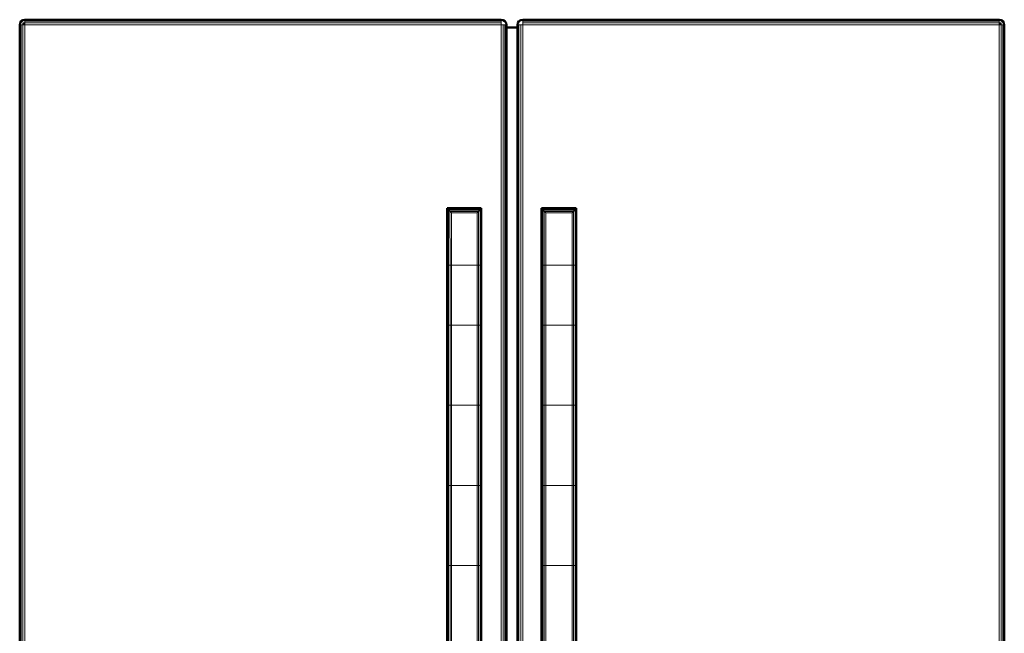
# Model space of a CAD drawing. Header units: inches. Extents: x 9 to 197, y 2 to 73.
# Tile 3 of 8: x 9 to 45, y 51 to 73. Entities that reach past the tile are written whole.
import ezdxf

# ---------------------------------------------------------------- set-up
doc = ezdxf.new("R2010")
doc.units = ezdxf.units.IN
doc.header["$MEASUREMENT"] = 0
doc.layers.add('Default', color=7, linetype='Continuous')

msp = doc.modelspace()

# ---------------------------------------------------------------- linework, layer by layer
at = {"layer": 'Default', "color": 7, "lineweight": 50, "ltscale": 16.742304, "transparency": 33554687}
for p, q in [((8.747, 73.336), (8.733, 73.266)), ((8.733, 29.129), (8.733, 73.266)), ((8.748, 73.337), (8.747, 73.336)), ((8.789, 73.401), (8.748, 73.339)), ((8.748, 73.337), (8.748, 73.339)), ((8.789, 73.401), (8.851, 73.442)), ((8.851, 73.442), (8.853, 73.443)), ((8.854, 73.443), (8.853, 73.443)), ((8.857, 73.443), (8.854, 73.443)), ((8.925, 73.457), (8.857, 73.443)), ((26.263, 73.457), (8.925, 73.457)), ((26.331, 73.443), (26.263, 73.457)), ((26.331, 73.443), (26.333, 73.443)), ((26.335, 73.443), (26.333, 73.443)), ((26.335, 73.443), (26.336, 73.442)), ((26.336, 73.442), (26.398, 73.401)), ((26.44, 73.339), (26.398, 73.401)), ((26.44, 73.337), (26.44, 73.339)), ((26.44, 73.337), (26.441, 73.336)), ((26.441, 73.336), (26.454, 73.266)), ((26.454, 73.175), (26.454, 73.266)), ((26.852, 73.175), (26.454, 73.175)), ((26.454, 29.129), (26.454, 73.175)), ((26.865, 73.336), (26.852, 73.266)), ((26.852, 73.266), (26.852, 73.175)), ((26.852, 29.129), (26.852, 73.175)), ((26.865, 73.336), (26.866, 73.337)), ((26.866, 73.339), (26.908, 73.401)), ((26.866, 73.337), (26.866, 73.339)), ((26.908, 73.401), (26.97, 73.442)), ((26.97, 73.442), (26.971, 73.443)), ((26.972, 73.443), (26.971, 73.443)), ((26.975, 73.443), (26.972, 73.443)), ((26.975, 73.443), (27.043, 73.457)), ((44.383, 73.457), (27.043, 73.457)), ((44.45, 73.443), (44.383, 73.457)), ((44.453, 73.443), (44.45, 73.443)), ((44.454, 73.443), (44.453, 73.443)), ((44.454, 73.443), (44.456, 73.442)), ((44.518, 73.401), (44.456, 73.442)), ((44.559, 73.339), (44.518, 73.401)), ((44.559, 73.339), (44.56, 73.337)), ((44.561, 73.336), (44.56, 73.337)), ((44.561, 73.336), (44.574, 73.266)), ((44.574, 29.129), (44.574, 73.266)), ((24.299, 66.594), (25.537, 66.594)), ((24.299, 66.594), (24.299, 66.57)), ((24.299, 66.57), (24.299, 64.518)), ((25.537, 66.57), (25.537, 66.594)), ((25.537, 64.518), (25.537, 66.57)), ((27.731, 66.594), (27.731, 66.57)), ((28.994, 66.594), (27.731, 66.594)), ((27.731, 66.57), (27.731, 64.518)), ((28.994, 66.57), (28.994, 66.594)), ((28.994, 64.518), (28.994, 66.57)), ((24.299, 64.518), (24.299, 62.329)), ((25.537, 62.329), (25.537, 64.518)), ((27.731, 64.518), (27.731, 62.329)), ((28.994, 62.329), (28.994, 64.518)), ((24.299, 62.329), (24.299, 59.41)), ((25.537, 59.41), (25.537, 62.329)), ((27.731, 62.329), (27.731, 59.41)), ((28.994, 59.41), (28.994, 62.329)), ((24.299, 59.41), (24.299, 56.49)), ((25.537, 59.41), (25.537, 56.49)), ((27.731, 59.41), (27.731, 56.49)), ((28.994, 59.41), (28.994, 56.49)), ((24.299, 56.49), (24.299, 53.57)), ((25.537, 53.57), (25.537, 56.49)), ((27.731, 56.49), (27.731, 53.57)), ((28.994, 53.57), (28.994, 56.49)), ((24.299, 53.57), (24.299, 50.65)), ((25.537, 50.65), (25.537, 53.57)), ((27.731, 53.57), (27.731, 50.65)), ((28.994, 50.65), (28.994, 53.57))]:
    msp.add_line(p, q, dxfattribs=at)
at = {"layer": 'Default', "color": 252, "lineweight": 0, "true_color": 0x8f8f8f, "transparency": 33554687}
for p, q in [((8.748, 29.129), (8.748, 73.266)), ((8.748, 73.266), (8.789, 73.266)), ((8.789, 73.266), (8.789, 29.129)), ((8.925, 73.442), (8.925, 73.457)), ((8.925, 73.457), (26.263, 73.457)), ((8.925, 73.401), (8.925, 73.442)), ((8.925, 73.442), (26.263, 73.442)), ((26.263, 73.442), (8.925, 73.442)), ((26.263, 73.401), (8.925, 73.401)), ((26.263, 73.457), (26.263, 73.442)), ((26.263, 73.442), (26.263, 73.401)), ((26.398, 29.129), (26.398, 73.266)), ((26.398, 73.266), (26.44, 73.266)), ((26.44, 29.129), (26.44, 73.266)), ((26.44, 73.266), (26.454, 73.266)), ((26.44, 73.266), (26.44, 29.129)), ((26.454, 73.266), (26.454, 73.175)), ((26.454, 73.175), (26.454, 29.129)), ((26.852, 73.175), (26.852, 73.266)), ((26.852, 73.266), (26.866, 73.266)), ((26.852, 29.129), (26.852, 73.175)), ((26.866, 29.129), (26.866, 73.266)), ((26.866, 73.266), (26.908, 73.266)), ((26.866, 73.266), (26.866, 29.129)), ((26.908, 73.266), (26.908, 29.129)), ((27.043, 73.442), (27.043, 73.457)), ((27.043, 73.457), (44.383, 73.457)), ((27.043, 73.401), (27.043, 73.442)), ((27.043, 73.442), (44.383, 73.442)), ((44.383, 73.442), (27.043, 73.442)), ((44.383, 73.401), (27.043, 73.401)), ((44.383, 73.457), (44.383, 73.442)), ((44.383, 73.442), (44.383, 73.401)), ((44.518, 73.266), (44.559, 73.266)), ((44.518, 29.129), (44.518, 73.266)), ((44.559, 73.266), (44.559, 29.129))]:
    msp.add_line(p, q, dxfattribs=at).dxf.unprotected_set("ltscale", 0)
at = {"layer": 'Default', "color": 253, "lineweight": 0, "true_color": 0xb5b5b5, "transparency": 33554687}
for p, q in [((8.789, 29.129), (8.789, 73.266)), ((8.789, 73.266), (8.851, 73.266)), ((8.851, 73.266), (8.851, 29.129)), ((8.925, 73.339), (8.925, 73.401)), ((8.925, 73.401), (26.263, 73.401)), ((26.263, 73.339), (8.925, 73.339)), ((26.263, 73.401), (26.263, 73.339)), ((26.336, 29.129), (26.336, 73.266)), ((26.336, 73.266), (26.398, 73.266)), ((26.398, 73.266), (26.398, 29.129)), ((26.908, 29.129), (26.908, 73.266)), ((26.908, 73.266), (26.97, 73.266)), ((26.97, 73.266), (26.97, 29.129)), ((27.043, 73.339), (27.043, 73.401)), ((27.043, 73.401), (44.383, 73.401)), ((44.383, 73.339), (27.043, 73.339)), ((44.383, 73.401), (44.383, 73.339)), ((44.456, 73.266), (44.518, 73.266)), ((44.456, 29.129), (44.456, 73.266)), ((44.518, 73.266), (44.518, 29.129)), ((24.344, 64.518), (24.344, 66.522)), ((24.344, 66.522), (24.396, 66.47)), ((24.396, 66.47), (24.397, 64.518)), ((25.439, 64.518), (25.44, 66.47)), ((25.44, 66.47), (25.492, 66.522)), ((25.492, 66.522), (25.492, 64.518)), ((27.776, 64.518), (27.776, 66.522)), ((27.776, 66.522), (27.828, 66.47)), ((27.828, 66.47), (27.829, 64.518)), ((28.896, 64.518), (28.897, 66.47)), ((28.897, 66.47), (28.949, 66.522)), ((28.949, 66.522), (28.949, 64.518)), ((24.344, 62.329), (24.344, 64.518)), ((24.344, 64.518), (24.397, 64.518)), ((24.397, 64.518), (24.344, 64.518)), ((24.397, 64.518), (24.397, 62.329)), ((25.439, 62.329), (25.439, 64.518)), ((25.439, 64.518), (25.492, 64.518)), ((25.492, 64.518), (25.439, 64.518)), ((25.492, 64.518), (25.492, 62.329)), ((27.776, 62.329), (27.776, 64.518)), ((27.776, 64.518), (27.829, 64.518)), ((27.829, 64.518), (27.776, 64.518)), ((27.829, 64.518), (27.829, 62.329)), ((28.896, 62.329), (28.896, 64.518)), ((28.896, 64.518), (28.949, 64.518)), ((28.949, 64.518), (28.896, 64.518)), ((28.949, 64.518), (28.949, 62.329)), ((24.344, 59.41), (24.344, 62.329)), ((24.344, 62.329), (24.397, 62.329)), ((24.397, 62.329), (24.344, 62.329)), ((24.397, 62.329), (24.397, 59.41)), ((25.492, 62.329), (25.439, 62.329)), ((25.439, 62.329), (25.492, 62.329)), ((25.439, 59.41), (25.439, 62.329)), ((25.492, 62.329), (25.492, 59.41)), ((27.829, 62.329), (27.776, 62.329)), ((27.776, 62.329), (27.829, 62.329)), ((27.776, 59.41), (27.776, 62.329)), ((27.829, 62.329), (27.829, 59.41)), ((28.949, 62.329), (28.896, 62.329)), ((28.896, 59.41), (28.896, 62.329)), ((28.896, 62.329), (28.949, 62.329)), ((28.949, 62.329), (28.949, 59.41)), ((24.344, 56.49), (24.344, 59.41)), ((24.344, 59.41), (24.397, 59.41)), ((24.397, 59.41), (24.344, 59.41)), ((24.397, 59.41), (24.397, 56.49)), ((25.492, 59.41), (25.439, 59.41)), ((25.439, 56.49), (25.439, 59.41)), ((25.439, 59.41), (25.492, 59.41)), ((25.492, 59.41), (25.492, 56.49)), ((27.829, 59.41), (27.776, 59.41)), ((27.776, 56.49), (27.776, 59.41)), ((27.776, 59.41), (27.829, 59.41)), ((27.829, 59.41), (27.829, 56.49)), ((28.896, 56.49), (28.896, 59.41)), ((28.896, 59.41), (28.949, 59.41)), ((28.949, 59.41), (28.896, 59.41)), ((28.949, 59.41), (28.949, 56.49)), ((24.344, 53.57), (24.344, 56.49)), ((24.344, 56.49), (24.397, 56.49)), ((24.397, 56.49), (24.344, 56.49)), ((24.397, 56.49), (24.397, 53.57)), ((25.439, 53.57), (25.439, 56.49)), ((25.439, 56.49), (25.492, 56.49)), ((25.492, 56.49), (25.439, 56.49)), ((25.492, 56.49), (25.492, 53.57)), ((27.829, 56.49), (27.776, 56.49)), ((27.776, 56.49), (27.829, 56.49)), ((27.776, 53.57), (27.776, 56.49)), ((27.829, 56.49), (27.829, 53.57)), ((28.949, 56.49), (28.896, 56.49)), ((28.896, 56.49), (28.949, 56.49)), ((28.896, 53.57), (28.896, 56.49)), ((28.949, 56.49), (28.949, 53.57)), ((24.397, 53.57), (24.344, 53.57)), ((24.344, 53.57), (24.397, 53.57)), ((24.344, 50.65), (24.344, 53.57)), ((24.397, 53.57), (24.397, 50.65)), ((25.492, 53.57), (25.439, 53.57)), ((25.439, 53.57), (25.492, 53.57)), ((25.439, 50.65), (25.439, 53.57)), ((25.492, 53.57), (25.492, 50.65)), ((27.829, 53.57), (27.776, 53.57)), ((27.776, 50.65), (27.776, 53.57)), ((27.776, 53.57), (27.829, 53.57)), ((27.829, 53.57), (27.829, 50.65)), ((28.949, 53.57), (28.896, 53.57)), ((28.896, 50.65), (28.896, 53.57)), ((28.896, 53.57), (28.949, 53.57)), ((28.949, 53.57), (28.949, 50.65))]:
    msp.add_line(p, q, dxfattribs=at).dxf.unprotected_set("ltscale", 0)
at = {"layer": 'Default', "color": 9, "lineweight": 0, "true_color": 0xc6c6c6, "transparency": 33554687}
for p, q in [((8.851, 73.266), (8.853, 73.337)), ((8.925, 73.266), (8.851, 73.266)), ((8.853, 73.337), (8.925, 73.339)), ((8.925, 73.266), (8.853, 73.337)), ((8.853, 73.337), (8.925, 73.266)), ((8.925, 73.339), (8.925, 73.266)), ((44.383, 73.339), (44.454, 73.337)), ((44.383, 73.266), (44.383, 73.339)), ((44.383, 73.266), (44.454, 73.337)), ((44.454, 73.337), (44.383, 73.266)), ((44.456, 73.266), (44.383, 73.266)), ((44.454, 73.337), (44.456, 73.266))]:
    msp.add_line(p, q, dxfattribs=at).dxf.unprotected_set("ltscale", 0)
at = {"layer": 'Default', "color": 9, "lineweight": 0, "true_color": 0xc9c9c9, "transparency": 33554687}
for p, q in [((8.851, 29.129), (8.851, 73.266)), ((8.851, 73.266), (8.925, 73.266)), ((8.925, 73.266), (8.925, 73.339)), ((8.925, 73.339), (26.263, 73.339)), ((8.925, 73.266), (8.925, 29.129)), ((26.263, 73.266), (8.925, 73.266)), ((26.263, 73.339), (26.263, 73.266)), ((26.263, 29.129), (26.263, 73.266)), ((26.263, 73.266), (26.336, 73.266)), ((26.336, 73.266), (26.336, 29.129)), ((26.97, 29.129), (26.97, 73.266)), ((26.97, 73.266), (27.043, 73.266)), ((27.043, 73.266), (27.043, 73.339)), ((27.043, 73.339), (44.383, 73.339)), ((44.383, 73.266), (27.043, 73.266)), ((27.043, 73.266), (27.043, 29.129)), ((44.383, 73.339), (44.383, 73.266)), ((44.383, 73.266), (44.456, 73.266)), ((44.383, 29.129), (44.383, 73.266)), ((44.456, 73.266), (44.456, 29.129)), ((24.397, 64.518), (24.396, 66.47)), ((24.396, 66.47), (24.454, 66.413)), ((24.454, 66.413), (24.454, 64.518)), ((25.382, 66.413), (25.44, 66.47)), ((25.382, 64.518), (25.382, 66.413)), ((25.44, 66.47), (25.439, 64.518)), ((27.829, 64.518), (27.828, 66.47)), ((27.828, 66.47), (27.886, 66.413)), ((27.886, 66.413), (27.886, 64.518)), ((28.839, 66.413), (28.897, 66.47)), ((28.839, 64.518), (28.839, 66.413)), ((28.897, 66.47), (28.896, 64.518)), ((24.454, 64.518), (24.397, 64.518)), ((24.397, 62.329), (24.397, 64.518)), ((24.397, 64.518), (24.454, 64.518)), ((24.454, 64.518), (24.454, 62.329)), ((25.382, 62.329), (25.382, 64.518)), ((25.382, 64.518), (25.439, 64.518)), ((25.439, 64.518), (25.382, 64.518)), ((25.439, 64.518), (25.439, 62.329)), ((27.829, 62.329), (27.829, 64.518)), ((27.829, 64.518), (27.886, 64.518)), ((27.886, 64.518), (27.829, 64.518)), ((27.886, 64.518), (27.886, 62.329)), ((28.896, 64.518), (28.839, 64.518)), ((28.839, 62.329), (28.839, 64.518)), ((28.839, 64.518), (28.896, 64.518)), ((28.896, 64.518), (28.896, 62.329)), ((24.454, 62.329), (24.397, 62.329)), ((24.397, 62.329), (24.454, 62.329)), ((24.397, 59.41), (24.397, 62.329)), ((24.454, 62.329), (24.454, 59.41)), ((25.439, 62.329), (25.382, 62.329)), ((25.382, 62.329), (25.439, 62.329)), ((25.382, 59.41), (25.382, 62.329)), ((25.439, 62.329), (25.439, 59.41)), ((27.886, 62.329), (27.829, 62.329)), ((27.829, 62.329), (27.886, 62.329)), ((27.829, 59.41), (27.829, 62.329)), ((27.886, 62.329), (27.886, 59.41)), ((28.839, 59.41), (28.839, 62.329)), ((28.839, 62.329), (28.896, 62.329)), ((28.896, 62.329), (28.839, 62.329)), ((28.896, 62.329), (28.896, 59.41)), ((24.397, 56.49), (24.397, 59.41)), ((24.397, 59.41), (24.454, 59.41)), ((24.454, 59.41), (24.397, 59.41)), ((24.454, 59.41), (24.454, 56.49)), ((25.439, 59.41), (25.382, 59.41)), ((25.382, 56.49), (25.382, 59.41)), ((25.382, 59.41), (25.439, 59.41)), ((25.439, 59.41), (25.439, 56.49)), ((27.886, 59.41), (27.829, 59.41)), ((27.829, 56.49), (27.829, 59.41)), ((27.829, 59.41), (27.886, 59.41)), ((27.886, 59.41), (27.886, 56.49)), ((28.839, 56.49), (28.839, 59.41)), ((28.839, 59.41), (28.896, 59.41)), ((28.896, 59.41), (28.839, 59.41)), ((28.896, 59.41), (28.896, 56.49)), ((24.454, 56.49), (24.397, 56.49)), ((24.397, 53.57), (24.397, 56.49)), ((24.397, 56.49), (24.454, 56.49)), ((24.454, 56.49), (24.454, 53.57)), ((25.382, 53.57), (25.382, 56.49)), ((25.382, 56.49), (25.439, 56.49)), ((25.439, 56.49), (25.382, 56.49)), ((25.439, 56.49), (25.439, 53.57)), ((27.886, 56.49), (27.829, 56.49)), ((27.829, 56.49), (27.886, 56.49)), ((27.829, 53.57), (27.829, 56.49)), ((27.886, 56.49), (27.886, 53.57)), ((28.896, 56.49), (28.839, 56.49)), ((28.839, 56.49), (28.896, 56.49)), ((28.839, 53.57), (28.839, 56.49)), ((28.896, 56.49), (28.896, 53.57)), ((24.454, 53.57), (24.397, 53.57)), ((24.397, 53.57), (24.454, 53.57)), ((24.397, 50.65), (24.397, 53.57)), ((24.454, 53.57), (24.454, 50.65)), ((25.382, 50.65), (25.382, 53.57)), ((25.382, 53.57), (25.439, 53.57)), ((25.439, 53.57), (25.382, 53.57)), ((25.439, 53.57), (25.439, 50.65)), ((27.886, 53.57), (27.829, 53.57)), ((27.829, 50.65), (27.829, 53.57)), ((27.829, 53.57), (27.886, 53.57)), ((27.886, 53.57), (27.886, 50.65)), ((28.896, 53.57), (28.839, 53.57)), ((28.839, 50.65), (28.839, 53.57)), ((28.839, 53.57), (28.896, 53.57)), ((28.896, 53.57), (28.896, 50.65))]:
    msp.add_line(p, q, dxfattribs=at).dxf.unprotected_set("ltscale", 0)
at = {"layer": 'Default', "color": 254, "lineweight": 0, "true_color": 0xcccccc, "transparency": 33554687}
for p, q in [((8.925, 29.129), (8.925, 73.266)), ((8.925, 73.266), (26.263, 73.266)), ((26.263, 73.266), (26.263, 29.129)), ((26.454, 73.175), (26.852, 73.175)), ((26.454, 29.129), (26.454, 73.175)), ((26.852, 73.175), (26.852, 29.129)), ((27.043, 29.129), (27.043, 73.266)), ((27.043, 73.266), (44.383, 73.266)), ((44.383, 73.266), (44.383, 29.129)), ((25.537, 66.594), (24.299, 66.594)), ((24.299, 66.594), (24.299, 66.57)), ((24.299, 66.57), (24.299, 64.518)), ((24.299, 64.518), (24.299, 66.57)), ((24.299, 66.57), (24.31, 66.557)), ((24.31, 66.557), (24.31, 64.518)), ((25.526, 66.557), (25.537, 66.57)), ((25.526, 64.518), (25.526, 66.557)), ((25.537, 66.57), (25.537, 66.594)), ((25.537, 64.518), (25.537, 66.57)), ((25.537, 66.57), (25.537, 64.518)), ((28.994, 66.594), (27.731, 66.594)), ((27.731, 66.594), (27.731, 66.57)), ((27.731, 66.57), (27.731, 64.518)), ((27.731, 64.518), (27.731, 66.57)), ((27.731, 66.57), (27.742, 66.557)), ((27.742, 66.557), (27.742, 64.518)), ((28.983, 66.557), (28.994, 66.57)), ((28.983, 64.518), (28.983, 66.557)), ((28.994, 66.57), (28.994, 66.594)), ((28.994, 64.518), (28.994, 66.57)), ((28.994, 66.57), (28.994, 64.518)), ((24.299, 64.518), (24.299, 62.329)), ((24.31, 64.518), (24.299, 64.518)), ((25.537, 64.518), (25.526, 64.518)), ((25.526, 64.518), (25.537, 64.518)), ((25.526, 62.329), (25.526, 64.518)), ((25.537, 62.329), (25.537, 64.518)), ((25.537, 64.518), (25.537, 62.329)), ((27.731, 64.518), (27.731, 62.329)), ((27.731, 62.329), (27.731, 64.518)), ((27.731, 64.518), (27.742, 64.518)), ((27.742, 64.518), (27.731, 64.518)), ((27.742, 64.518), (27.742, 62.329)), ((28.994, 64.518), (28.983, 64.518)), ((28.983, 64.518), (28.994, 64.518)), ((28.983, 62.329), (28.983, 64.518)), ((28.994, 62.329), (28.994, 64.518)), ((28.994, 64.518), (28.994, 62.329)), ((24.299, 62.329), (24.299, 59.41)), ((25.537, 62.329), (25.526, 62.329)), ((25.526, 62.329), (25.537, 62.329)), ((25.526, 59.41), (25.526, 62.329)), ((25.537, 59.41), (25.537, 62.329)), ((25.537, 62.329), (25.537, 59.41)), ((27.731, 62.329), (27.731, 59.41)), ((27.731, 59.41), (27.731, 62.329)), ((27.731, 62.329), (27.742, 62.329)), ((27.742, 62.329), (27.731, 62.329)), ((27.742, 62.329), (27.742, 59.41)), ((28.994, 62.329), (28.983, 62.329)), ((28.983, 62.329), (28.994, 62.329)), ((28.983, 59.41), (28.983, 62.329)), ((28.994, 59.41), (28.994, 62.329)), ((28.994, 62.329), (28.994, 59.41)), ((24.299, 59.41), (24.299, 56.49)), ((25.526, 56.49), (25.526, 59.41)), ((25.526, 59.41), (25.537, 59.41)), ((25.537, 59.41), (25.526, 59.41)), ((25.537, 56.49), (25.537, 59.41)), ((25.537, 59.41), (25.537, 56.49)), ((27.731, 59.41), (27.731, 56.49)), ((27.731, 56.49), (27.731, 59.41)), ((27.731, 59.41), (27.742, 59.41)), ((27.742, 59.41), (27.731, 59.41)), ((27.742, 59.41), (27.742, 56.49)), ((28.994, 59.41), (28.983, 59.41)), ((28.994, 56.49), (28.994, 59.41)), ((24.299, 56.49), (24.299, 53.57)), ((25.537, 56.49), (25.526, 56.49)), ((25.526, 56.49), (25.537, 56.49)), ((25.526, 53.57), (25.526, 56.49)), ((25.537, 53.57), (25.537, 56.49)), ((25.537, 56.49), (25.537, 53.57)), ((27.731, 56.49), (27.731, 53.57)), ((27.731, 53.57), (27.731, 56.49)), ((27.731, 56.49), (27.742, 56.49)), ((27.742, 56.49), (27.731, 56.49)), ((27.742, 56.49), (27.742, 53.57)), ((28.983, 56.49), (28.994, 56.49)), ((28.983, 53.57), (28.983, 56.49)), ((28.994, 53.57), (28.994, 56.49)), ((28.994, 56.49), (28.994, 53.57)), ((24.299, 53.57), (24.299, 50.65)), ((25.537, 53.57), (25.526, 53.57)), ((25.526, 53.57), (25.537, 53.57)), ((25.526, 50.65), (25.526, 53.57)), ((25.537, 50.65), (25.537, 53.57)), ((25.537, 53.57), (25.537, 50.65)), ((27.731, 53.57), (27.731, 50.65)), ((27.731, 50.65), (27.731, 53.57)), ((27.731, 53.57), (27.742, 53.57)), ((27.742, 53.57), (27.731, 53.57)), ((27.742, 53.57), (27.742, 50.65)), ((28.994, 53.57), (28.983, 53.57)), ((28.983, 53.57), (28.994, 53.57)), ((28.983, 50.65), (28.983, 53.57)), ((28.994, 50.65), (28.994, 53.57)), ((28.994, 53.57), (28.994, 50.65))]:
    msp.add_line(p, q, dxfattribs=at).dxf.unprotected_set("ltscale", 0)
at = {"layer": 'Default', "color": 251, "lineweight": 0, "true_color": 0x494949, "transparency": 33554687}
for p, q in [((24.299, 66.57), (24.299, 66.594)), ((24.299, 66.594), (25.537, 66.594)), ((24.31, 66.557), (24.299, 66.57)), ((24.299, 66.57), (25.537, 66.57)), ((25.537, 66.57), (24.299, 66.57)), ((25.526, 66.557), (24.31, 66.557)), ((25.537, 66.57), (25.526, 66.557)), ((25.537, 66.594), (25.537, 66.57)), ((27.731, 66.57), (27.731, 66.594)), ((27.731, 66.594), (28.994, 66.594)), ((27.742, 66.557), (27.731, 66.57)), ((27.731, 66.57), (28.994, 66.57)), ((28.994, 66.57), (27.731, 66.57)), ((28.983, 66.557), (27.742, 66.557)), ((28.994, 66.57), (28.983, 66.557)), ((28.994, 66.594), (28.994, 66.57))]:
    msp.add_line(p, q, dxfattribs=at).dxf.unprotected_set("ltscale", 0)
at = {"layer": 'Default', "color": 252, "lineweight": 0, "true_color": 0x8e8e8e, "transparency": 33554687}
for p, q in [((24.31, 64.518), (24.31, 66.557)), ((24.31, 66.557), (24.344, 66.522)), ((24.31, 66.557), (25.526, 66.557)), ((24.344, 66.522), (24.31, 66.557)), ((24.344, 66.522), (24.344, 64.518)), ((25.492, 66.522), (24.344, 66.522)), ((25.526, 66.557), (25.492, 66.522)), ((25.492, 66.522), (25.526, 66.557)), ((25.492, 64.518), (25.492, 66.522)), ((25.526, 66.557), (25.526, 64.518)), ((27.742, 66.557), (28.983, 66.557)), ((27.776, 66.522), (27.742, 66.557)), ((27.742, 64.518), (27.742, 66.557)), ((27.742, 66.557), (27.776, 66.522)), ((28.949, 66.522), (27.776, 66.522)), ((27.776, 66.522), (27.776, 64.518)), ((28.983, 66.557), (28.949, 66.522)), ((28.949, 66.522), (28.983, 66.557)), ((28.949, 64.518), (28.949, 66.522)), ((28.983, 66.557), (28.983, 64.518)), ((24.299, 64.518), (24.31, 64.518)), ((24.299, 62.329), (24.299, 64.518)), ((24.31, 64.518), (24.31, 62.329)), ((24.344, 64.518), (24.31, 64.518)), ((24.31, 62.329), (24.31, 64.518)), ((24.31, 64.518), (24.344, 64.518)), ((24.344, 64.518), (24.344, 62.329)), ((25.526, 64.518), (25.492, 64.518)), ((25.492, 62.329), (25.492, 64.518)), ((25.492, 64.518), (25.526, 64.518)), ((25.526, 64.518), (25.526, 62.329)), ((27.776, 64.518), (27.742, 64.518)), ((27.742, 64.518), (27.776, 64.518)), ((27.742, 62.329), (27.742, 64.518)), ((27.776, 64.518), (27.776, 62.329)), ((28.983, 64.518), (28.949, 64.518)), ((28.949, 64.518), (28.983, 64.518)), ((28.949, 62.329), (28.949, 64.518)), ((28.983, 64.518), (28.983, 62.329)), ((24.31, 62.329), (24.299, 62.329)), ((24.299, 62.329), (24.31, 62.329)), ((24.299, 59.41), (24.299, 62.329)), ((24.31, 62.329), (24.31, 59.41)), ((24.344, 62.329), (24.31, 62.329)), ((24.31, 59.41), (24.31, 62.329)), ((24.31, 62.329), (24.344, 62.329)), ((24.344, 62.329), (24.344, 59.41)), ((25.526, 62.329), (25.492, 62.329)), ((25.492, 59.41), (25.492, 62.329)), ((25.492, 62.329), (25.526, 62.329)), ((25.526, 62.329), (25.526, 59.41)), ((27.776, 62.329), (27.742, 62.329)), ((27.742, 62.329), (27.776, 62.329)), ((27.742, 59.41), (27.742, 62.329)), ((27.776, 62.329), (27.776, 59.41)), ((28.983, 62.329), (28.949, 62.329)), ((28.949, 62.329), (28.983, 62.329)), ((28.949, 59.41), (28.949, 62.329)), ((28.983, 62.329), (28.983, 59.41)), ((24.31, 59.41), (24.299, 59.41)), ((24.299, 59.41), (24.31, 59.41)), ((24.299, 56.49), (24.299, 59.41)), ((24.31, 59.41), (24.31, 56.49)), ((24.344, 59.41), (24.31, 59.41)), ((24.31, 56.49), (24.31, 59.41)), ((24.31, 59.41), (24.344, 59.41)), ((24.344, 59.41), (24.344, 56.49)), ((25.526, 59.41), (25.492, 59.41)), ((25.492, 56.49), (25.492, 59.41)), ((25.492, 59.41), (25.526, 59.41)), ((25.526, 59.41), (25.526, 56.49)), ((27.776, 59.41), (27.742, 59.41)), ((27.742, 56.49), (27.742, 59.41)), ((27.742, 59.41), (27.776, 59.41)), ((27.776, 59.41), (27.776, 56.49)), ((28.983, 59.41), (28.949, 59.41)), ((28.949, 59.41), (28.983, 59.41)), ((28.949, 56.49), (28.949, 59.41)), ((28.983, 59.41), (28.983, 56.49)), ((28.983, 56.49), (28.983, 59.41)), ((28.983, 59.41), (28.994, 59.41)), ((28.994, 59.41), (28.994, 56.49)), ((24.31, 56.49), (24.299, 56.49)), ((24.299, 56.49), (24.31, 56.49)), ((24.299, 53.57), (24.299, 56.49)), ((24.31, 56.49), (24.31, 53.57)), ((24.344, 56.49), (24.31, 56.49)), ((24.31, 53.57), (24.31, 56.49)), ((24.31, 56.49), (24.344, 56.49)), ((24.344, 56.49), (24.344, 53.57)), ((25.526, 56.49), (25.492, 56.49)), ((25.492, 53.57), (25.492, 56.49)), ((25.492, 56.49), (25.526, 56.49)), ((25.526, 56.49), (25.526, 53.57)), ((27.776, 56.49), (27.742, 56.49)), ((27.742, 53.57), (27.742, 56.49)), ((27.742, 56.49), (27.776, 56.49)), ((27.776, 56.49), (27.776, 53.57)), ((28.983, 56.49), (28.949, 56.49)), ((28.949, 56.49), (28.983, 56.49)), ((28.949, 53.57), (28.949, 56.49)), ((28.983, 56.49), (28.983, 53.57)), ((28.994, 56.49), (28.983, 56.49)), ((24.31, 53.57), (24.299, 53.57)), ((24.299, 53.57), (24.31, 53.57)), ((24.299, 50.65), (24.299, 53.57)), ((24.31, 53.57), (24.31, 50.65)), ((24.344, 53.57), (24.31, 53.57)), ((24.31, 50.65), (24.31, 53.57)), ((24.31, 53.57), (24.344, 53.57)), ((24.344, 53.57), (24.344, 50.65)), ((25.526, 53.57), (25.492, 53.57)), ((25.492, 50.65), (25.492, 53.57)), ((25.492, 53.57), (25.526, 53.57)), ((25.526, 53.57), (25.526, 50.65)), ((27.776, 53.57), (27.742, 53.57)), ((27.742, 50.65), (27.742, 53.57)), ((27.742, 53.57), (27.776, 53.57)), ((27.776, 53.57), (27.776, 50.65)), ((28.983, 53.57), (28.949, 53.57)), ((28.949, 50.65), (28.949, 53.57)), ((28.949, 53.57), (28.983, 53.57)), ((28.983, 53.57), (28.983, 50.65))]:
    msp.add_line(p, q, dxfattribs=at).dxf.unprotected_set("ltscale", 0)
at = {"layer": 'Default', "color": 253, "lineweight": 0, "true_color": 0xb2b2b2, "transparency": 33554687}
for p, q in [((24.396, 66.47), (24.344, 66.522)), ((24.344, 66.522), (25.492, 66.522)), ((25.44, 66.47), (24.396, 66.47)), ((25.492, 66.522), (25.44, 66.47)), ((27.776, 66.522), (28.949, 66.522)), ((27.828, 66.47), (27.776, 66.522)), ((28.897, 66.47), (27.828, 66.47)), ((28.949, 66.522), (28.897, 66.47))]:
    msp.add_line(p, q, dxfattribs=at).dxf.unprotected_set("ltscale", 0)
at = {"layer": 'Default', "color": 9, "lineweight": 0, "true_color": 0xc7c7c7, "transparency": 33554687}
for p, q in [((24.454, 66.413), (24.396, 66.47)), ((24.396, 66.47), (25.44, 66.47)), ((25.382, 66.413), (24.454, 66.413)), ((25.44, 66.47), (25.382, 66.413)), ((27.886, 66.413), (27.828, 66.47)), ((27.828, 66.47), (28.897, 66.47)), ((28.839, 66.413), (27.886, 66.413)), ((28.897, 66.47), (28.839, 66.413))]:
    msp.add_line(p, q, dxfattribs=at).dxf.unprotected_set("ltscale", 0)
at = {"layer": 'Default', "color": 9, "lineweight": 0, "true_color": 0xcbcbcb, "transparency": 33554687}
for p, q in [((24.454, 64.518), (24.454, 66.413)), ((24.454, 66.413), (25.382, 66.413)), ((25.382, 66.413), (25.382, 64.518)), ((27.886, 64.518), (27.886, 66.413)), ((27.886, 66.413), (28.839, 66.413)), ((28.839, 66.413), (28.839, 64.518)), ((24.454, 62.329), (24.454, 64.518)), ((24.454, 64.518), (25.382, 64.518)), ((25.382, 64.518), (24.454, 64.518)), ((25.382, 64.518), (25.382, 62.329)), ((27.886, 62.329), (27.886, 64.518)), ((27.886, 64.518), (28.839, 64.518)), ((28.839, 64.518), (27.886, 64.518)), ((28.839, 64.518), (28.839, 62.329)), ((25.382, 62.329), (24.454, 62.329)), ((24.454, 62.329), (25.382, 62.329)), ((24.454, 59.41), (24.454, 62.329)), ((25.382, 62.329), (25.382, 59.41)), ((28.839, 62.329), (27.886, 62.329)), ((27.886, 59.41), (27.886, 62.329)), ((27.886, 62.329), (28.839, 62.329)), ((28.839, 62.329), (28.839, 59.41)), ((24.454, 56.49), (24.454, 59.41)), ((24.454, 59.41), (25.382, 59.41)), ((25.382, 59.41), (24.454, 59.41)), ((25.382, 59.41), (25.382, 56.49)), ((27.886, 56.49), (27.886, 59.41)), ((27.886, 59.41), (28.839, 59.41)), ((28.839, 59.41), (27.886, 59.41)), ((28.839, 59.41), (28.839, 56.49)), ((24.454, 53.57), (24.454, 56.49)), ((24.454, 56.49), (25.382, 56.49)), ((25.382, 56.49), (24.454, 56.49)), ((25.382, 56.49), (25.382, 53.57)), ((28.839, 56.49), (27.886, 56.49)), ((27.886, 56.49), (28.839, 56.49)), ((27.886, 53.57), (27.886, 56.49)), ((28.839, 56.49), (28.839, 53.57)), ((25.382, 53.57), (24.454, 53.57)), ((24.454, 53.57), (25.382, 53.57)), ((24.454, 50.65), (24.454, 53.57)), ((25.382, 53.57), (25.382, 50.65)), ((28.839, 53.57), (27.886, 53.57)), ((27.886, 53.57), (28.839, 53.57)), ((27.886, 50.65), (27.886, 53.57)), ((28.839, 53.57), (28.839, 50.65))]:
    msp.add_line(p, q, dxfattribs=at).dxf.unprotected_set("ltscale", 0)

doc.saveas('drawing.dxf')
